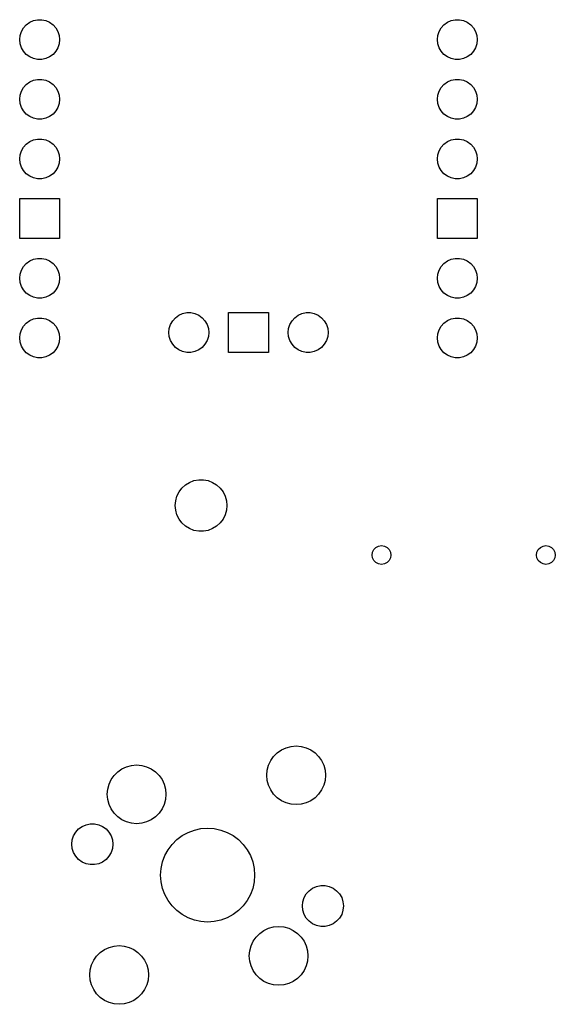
# Model space of a CAD drawing. Extents: x 101 to 222, y -128 to -44.
# Tile 6 of 8: x 200 to 222, y -128 to -86. Entities that reach past the tile are written whole.
import ezdxf

# ---------------------------------------------------------------- set-up
doc = ezdxf.new("R2010")
doc.units = 0
doc.layers.add('BLACK', color=7, linetype='CONTINUOUS')

msp = doc.modelspace()

# ---------------------------------------------------------------- linework, layer by layer
at = {"layer": 'BLACK', "linetype": 'CONTINUOUS'}
for p, q in [((199.724736, -86.908024), (199.813586, -86.754133)), ((199.813586, -86.754133), (199.932489, -86.622077)), ((199.932489, -86.622077), (200.07625, -86.517628)), ((200.07625, -86.517628), (200.238586, -86.445352)), ((200.238586, -86.445352), (200.412401, -86.408406)), ((200.412401, -86.408406), (200.590099, -86.408406)), ((200.590099, -86.408406), (200.763914, -86.445352)), ((200.763914, -86.445352), (200.92625, -86.517628)), ((200.92625, -86.517628), (201.070011, -86.622077)), ((201.070011, -86.622077), (201.188914, -86.754133)), ((201.188914, -86.754133), (201.277764, -86.908024)), ((217.504736, -86.908024), (217.593586, -86.754133)), ((217.593586, -86.754133), (217.712489, -86.622077)), ((217.712489, -86.622077), (217.85625, -86.517628)), ((217.85625, -86.517628), (218.018586, -86.445352)), ((218.018586, -86.445352), (218.192401, -86.408406)), ((218.192401, -86.408406), (218.370099, -86.408406)), ((218.370099, -86.408406), (218.543914, -86.445352)), ((218.543914, -86.445352), (218.70625, -86.517628)), ((218.70625, -86.517628), (218.850011, -86.622077)), ((218.850011, -86.622077), (218.968914, -86.754133)), ((218.968914, -86.754133), (219.057764, -86.908024)), ((199.65125, -87.25375), (199.669825, -87.077025)), ((199.669825, -87.077025), (199.724736, -86.908024)), ((201.277764, -86.908024), (201.332675, -87.077025)), ((201.332675, -87.077025), (201.35125, -87.25375)), ((217.43125, -87.25375), (217.449825, -87.077025)), ((217.449825, -87.077025), (217.504736, -86.908024)), ((219.057764, -86.908024), (219.112675, -87.077025)), ((219.112675, -87.077025), (219.13125, -87.25375)), ((199.669825, -87.430475), (199.65125, -87.25375)), ((199.724736, -87.599476), (199.669825, -87.430475)), ((201.332675, -87.430475), (201.277764, -87.599476)), ((201.35125, -87.25375), (201.332675, -87.430475)), ((217.449825, -87.430475), (217.43125, -87.25375)), ((217.504736, -87.599476), (217.449825, -87.430475)), ((219.112675, -87.430475), (219.057764, -87.599476)), ((219.13125, -87.25375), (219.112675, -87.430475)), ((199.813586, -87.753367), (199.724736, -87.599476)), ((199.932489, -87.885423), (199.813586, -87.753367)), ((200.07625, -87.989872), (199.932489, -87.885423)), ((200.238586, -88.062148), (200.07625, -87.989872)), ((200.92625, -87.989872), (200.763914, -88.062148)), ((201.070011, -87.885423), (200.92625, -87.989872)), ((201.188914, -87.753367), (201.070011, -87.885423)), ((201.277764, -87.599476), (201.188914, -87.753367)), ((217.593586, -87.753367), (217.504736, -87.599476)), ((217.712489, -87.885423), (217.593586, -87.753367)), ((217.85625, -87.989872), (217.712489, -87.885423)), ((218.018586, -88.062148), (217.85625, -87.989872)), ((218.70625, -87.989872), (218.543914, -88.062148)), ((218.850011, -87.885423), (218.70625, -87.989872)), ((218.968914, -87.753367), (218.850011, -87.885423)), ((219.057764, -87.599476), (218.968914, -87.753367)), ((200.412401, -88.099094), (200.238586, -88.062148)), ((200.590099, -88.099094), (200.412401, -88.099094)), ((200.763914, -88.062148), (200.590099, -88.099094)), ((218.192401, -88.099094), (218.018586, -88.062148)), ((218.370099, -88.099094), (218.192401, -88.099094)), ((218.543914, -88.062148), (218.370099, -88.099094)), ((199.813586, -89.294133), (199.932489, -89.162077)), ((199.932489, -89.162077), (200.07625, -89.057628)), ((200.07625, -89.057628), (200.238586, -88.985352)), ((200.238586, -88.985352), (200.412401, -88.948406)), ((200.412401, -88.948406), (200.590099, -88.948406)), ((200.590099, -88.948406), (200.763914, -88.985352)), ((200.763914, -88.985352), (200.92625, -89.057628)), ((200.92625, -89.057628), (201.070011, -89.162077)), ((201.070011, -89.162077), (201.188914, -89.294133)), ((217.593586, -89.294133), (217.712489, -89.162077)), ((217.712489, -89.162077), (217.85625, -89.057628)), ((217.85625, -89.057628), (218.018586, -88.985352)), ((218.018586, -88.985352), (218.192401, -88.948406)), ((218.192401, -88.948406), (218.370099, -88.948406)), ((218.370099, -88.948406), (218.543914, -88.985352)), ((218.543914, -88.985352), (218.70625, -89.057628)), ((218.70625, -89.057628), (218.850011, -89.162077)), ((218.850011, -89.162077), (218.968914, -89.294133)), ((199.65125, -89.79375), (199.669825, -89.617025)), ((199.669825, -89.617025), (199.724736, -89.448024)), ((199.724736, -89.448024), (199.813586, -89.294133)), ((201.188914, -89.294133), (201.277764, -89.448024)), ((201.277764, -89.448024), (201.332675, -89.617025)), ((201.332675, -89.617025), (201.35125, -89.79375)), ((217.43125, -89.79375), (217.449825, -89.617025)), ((217.449825, -89.617025), (217.504736, -89.448024)), ((217.504736, -89.448024), (217.593586, -89.294133)), ((218.968914, -89.294133), (219.057764, -89.448024)), ((219.057764, -89.448024), (219.112675, -89.617025)), ((219.112675, -89.617025), (219.13125, -89.79375)), ((199.669825, -89.970475), (199.65125, -89.79375)), ((199.724736, -90.139476), (199.669825, -89.970475)), ((201.332675, -89.970475), (201.277764, -90.139476)), ((201.35125, -89.79375), (201.332675, -89.970475)), ((217.449825, -89.970475), (217.43125, -89.79375)), ((217.504736, -90.139476), (217.449825, -89.970475)), ((219.112675, -89.970475), (219.057764, -90.139476)), ((219.13125, -89.79375), (219.112675, -89.970475)), ((199.813586, -90.293367), (199.724736, -90.139476)), ((199.932489, -90.425423), (199.813586, -90.293367)), ((200.07625, -90.529872), (199.932489, -90.425423)), ((201.070011, -90.425423), (200.92625, -90.529872)), ((201.188914, -90.293367), (201.070011, -90.425423)), ((201.277764, -90.139476), (201.188914, -90.293367)), ((217.593586, -90.293367), (217.504736, -90.139476)), ((217.712489, -90.425423), (217.593586, -90.293367)), ((217.85625, -90.529872), (217.712489, -90.425423)), ((218.850011, -90.425423), (218.70625, -90.529872)), ((218.968914, -90.293367), (218.850011, -90.425423)), ((219.057764, -90.139476), (218.968914, -90.293367)), ((200.238586, -90.602148), (200.07625, -90.529872)), ((200.412401, -90.639094), (200.238586, -90.602148)), ((200.590099, -90.639094), (200.412401, -90.639094)), ((200.763914, -90.602148), (200.590099, -90.639094)), ((200.92625, -90.529872), (200.763914, -90.602148)), ((218.018586, -90.602148), (217.85625, -90.529872)), ((218.192401, -90.639094), (218.018586, -90.602148)), ((218.370099, -90.639094), (218.192401, -90.639094)), ((218.543914, -90.602148), (218.370099, -90.639094)), ((218.70625, -90.529872), (218.543914, -90.602148)), ((199.813586, -91.834133), (199.932489, -91.702077)), ((199.932489, -91.702077), (200.07625, -91.597628)), ((200.07625, -91.597628), (200.238586, -91.525352)), ((200.238586, -91.525352), (200.412401, -91.488406)), ((200.412401, -91.488406), (200.590099, -91.488406)), ((200.590099, -91.488406), (200.763914, -91.525352)), ((200.763914, -91.525352), (200.92625, -91.597628)), ((200.92625, -91.597628), (201.070011, -91.702077)), ((201.070011, -91.702077), (201.188914, -91.834133)), ((217.593586, -91.834133), (217.712489, -91.702077)), ((217.712489, -91.702077), (217.85625, -91.597628)), ((217.85625, -91.597628), (218.018586, -91.525352)), ((218.018586, -91.525352), (218.192401, -91.488406)), ((218.192401, -91.488406), (218.370099, -91.488406)), ((218.370099, -91.488406), (218.543914, -91.525352)), ((218.543914, -91.525352), (218.70625, -91.597628)), ((218.70625, -91.597628), (218.850011, -91.702077)), ((218.850011, -91.702077), (218.968914, -91.834133)), ((199.65125, -92.33375), (199.669825, -92.157025)), ((199.669825, -92.157025), (199.724736, -91.988024)), ((199.724736, -91.988024), (199.813586, -91.834133)), ((201.188914, -91.834133), (201.277764, -91.988024)), ((201.277764, -91.988024), (201.332675, -92.157025)), ((201.332675, -92.157025), (201.35125, -92.33375)), ((217.43125, -92.33375), (217.449825, -92.157025)), ((217.449825, -92.157025), (217.504736, -91.988024)), ((217.504736, -91.988024), (217.593586, -91.834133)), ((218.968914, -91.834133), (219.057764, -91.988024)), ((219.057764, -91.988024), (219.112675, -92.157025)), ((219.112675, -92.157025), (219.13125, -92.33375)), ((199.669825, -92.510475), (199.65125, -92.33375)), ((199.724736, -92.679476), (199.669825, -92.510475)), ((201.332675, -92.510475), (201.277764, -92.679476)), ((201.35125, -92.33375), (201.332675, -92.510475)), ((217.449825, -92.510475), (217.43125, -92.33375)), ((217.504736, -92.679476), (217.449825, -92.510475)), ((219.112675, -92.510475), (219.057764, -92.679476)), ((219.13125, -92.33375), (219.112675, -92.510475)), ((199.813586, -92.833367), (199.724736, -92.679476)), ((199.932489, -92.965423), (199.813586, -92.833367)), ((200.07625, -93.069872), (199.932489, -92.965423)), ((201.070011, -92.965423), (200.92625, -93.069872)), ((201.188914, -92.833367), (201.070011, -92.965423)), ((201.277764, -92.679476), (201.188914, -92.833367)), ((217.593586, -92.833367), (217.504736, -92.679476)), ((217.712489, -92.965423), (217.593586, -92.833367)), ((217.85625, -93.069872), (217.712489, -92.965423)), ((218.850011, -92.965423), (218.70625, -93.069872)), ((218.968914, -92.833367), (218.850011, -92.965423)), ((219.057764, -92.679476), (218.968914, -92.833367)), ((200.238586, -93.142148), (200.07625, -93.069872)), ((200.412401, -93.179094), (200.238586, -93.142148)), ((200.590099, -93.179094), (200.412401, -93.179094)), ((200.763914, -93.142148), (200.590099, -93.179094)), ((200.92625, -93.069872), (200.763914, -93.142148)), ((218.018586, -93.142148), (217.85625, -93.069872)), ((218.192401, -93.179094), (218.018586, -93.142148)), ((218.370099, -93.179094), (218.192401, -93.179094)), ((218.543914, -93.142148), (218.370099, -93.179094)), ((218.70625, -93.069872), (218.543914, -93.142148)), ((199.65125, -95.72375), (199.65125, -94.02375)), ((199.65125, -94.02375), (201.35125, -94.02375)), ((201.35125, -94.02375), (201.35125, -95.72375)), ((217.43125, -95.72375), (217.43125, -94.02375)), ((217.43125, -94.02375), (219.13125, -94.02375)), ((219.13125, -94.02375), (219.13125, -95.72375)), ((201.35125, -95.72375), (199.65125, -95.72375)), ((219.13125, -95.72375), (217.43125, -95.72375)), ((199.813586, -96.914133), (199.932489, -96.782077)), ((199.932489, -96.782077), (200.07625, -96.677628)), ((200.07625, -96.677628), (200.238586, -96.605352)), ((200.238586, -96.605352), (200.412401, -96.568406)), ((200.412401, -96.568406), (200.590099, -96.568406)), ((200.590099, -96.568406), (200.763914, -96.605352)), ((200.763914, -96.605352), (200.92625, -96.677628)), ((200.92625, -96.677628), (201.070011, -96.782077)), ((201.070011, -96.782077), (201.188914, -96.914133)), ((217.593586, -96.914133), (217.712489, -96.782077)), ((217.712489, -96.782077), (217.85625, -96.677628)), ((217.85625, -96.677628), (218.018586, -96.605352)), ((218.018586, -96.605352), (218.192401, -96.568406)), ((218.192401, -96.568406), (218.370099, -96.568406)), ((218.370099, -96.568406), (218.543914, -96.605352)), ((218.543914, -96.605352), (218.70625, -96.677628)), ((218.70625, -96.677628), (218.850011, -96.782077)), ((218.850011, -96.782077), (218.968914, -96.914133)), ((199.669825, -97.237025), (199.724736, -97.068024)), ((199.724736, -97.068024), (199.813586, -96.914133)), ((201.188914, -96.914133), (201.277764, -97.068024)), ((201.277764, -97.068024), (201.332675, -97.237025)), ((217.449825, -97.237025), (217.504736, -97.068024)), ((217.504736, -97.068024), (217.593586, -96.914133)), ((218.968914, -96.914133), (219.057764, -97.068024)), ((219.057764, -97.068024), (219.112675, -97.237025)), ((199.65125, -97.41375), (199.669825, -97.237025)), ((199.669825, -97.590475), (199.65125, -97.41375)), ((199.724736, -97.759476), (199.669825, -97.590475)), ((201.332675, -97.590475), (201.277764, -97.759476)), ((201.332675, -97.237025), (201.35125, -97.41375)), ((201.35125, -97.41375), (201.332675, -97.590475)), ((217.43125, -97.41375), (217.449825, -97.237025)), ((217.449825, -97.590475), (217.43125, -97.41375)), ((217.504736, -97.759476), (217.449825, -97.590475)), ((219.112675, -97.590475), (219.057764, -97.759476)), ((219.112675, -97.237025), (219.13125, -97.41375)), ((219.13125, -97.41375), (219.112675, -97.590475)), ((199.813586, -97.913367), (199.724736, -97.759476)), ((199.932489, -98.045423), (199.813586, -97.913367)), ((200.07625, -98.149872), (199.932489, -98.045423)), ((201.070011, -98.045423), (200.92625, -98.149872)), ((201.188914, -97.913367), (201.070011, -98.045423)), ((201.277764, -97.759476), (201.188914, -97.913367)), ((217.593586, -97.913367), (217.504736, -97.759476)), ((217.712489, -98.045423), (217.593586, -97.913367)), ((217.85625, -98.149872), (217.712489, -98.045423)), ((218.850011, -98.045423), (218.70625, -98.149872)), ((218.968914, -97.913367), (218.850011, -98.045423)), ((219.057764, -97.759476), (218.968914, -97.913367)), ((200.238586, -98.222148), (200.07625, -98.149872)), ((200.412401, -98.259094), (200.238586, -98.222148)), ((200.590099, -98.259094), (200.412401, -98.259094)), ((200.763914, -98.222148), (200.590099, -98.259094)), ((200.92625, -98.149872), (200.763914, -98.222148)), ((218.018586, -98.222148), (217.85625, -98.149872)), ((218.192401, -98.259094), (218.018586, -98.222148)), ((218.370099, -98.259094), (218.192401, -98.259094)), ((218.543914, -98.222148), (218.370099, -98.259094)), ((218.70625, -98.149872), (218.543914, -98.222148)), ((206.588586, -98.915352), (206.762401, -98.878406)), ((206.762401, -98.878406), (206.940099, -98.878406)), ((206.940099, -98.878406), (207.113914, -98.915352)), ((208.54125, -100.57375), (208.54125, -98.87375)), ((208.54125, -98.87375), (210.24125, -98.87375)), ((210.24125, -98.87375), (210.24125, -100.57375)), ((211.668586, -98.915352), (211.842401, -98.878406)), ((211.842401, -98.878406), (212.020099, -98.878406)), ((212.020099, -98.878406), (212.193914, -98.915352)), ((199.813586, -99.454133), (199.932489, -99.322077)), ((199.932489, -99.322077), (200.07625, -99.217628)), ((200.07625, -99.217628), (200.238586, -99.145352)), ((200.238586, -99.145352), (200.412401, -99.108406)), ((200.412401, -99.108406), (200.590099, -99.108406)), ((200.590099, -99.108406), (200.763914, -99.145352)), ((200.763914, -99.145352), (200.92625, -99.217628)), ((200.92625, -99.217628), (201.070011, -99.322077)), ((201.070011, -99.322077), (201.188914, -99.454133)), ((206.074736, -99.378024), (206.163586, -99.224133)), ((206.163586, -99.224133), (206.282489, -99.092077)), ((206.282489, -99.092077), (206.42625, -98.987628)), ((206.42625, -98.987628), (206.588586, -98.915352)), ((207.113914, -98.915352), (207.27625, -98.987628)), ((207.27625, -98.987628), (207.420011, -99.092077)), ((207.420011, -99.092077), (207.538914, -99.224133)), ((207.538914, -99.224133), (207.627764, -99.378024)), ((211.154736, -99.378024), (211.243586, -99.224133)), ((211.243586, -99.224133), (211.362489, -99.092077)), ((211.362489, -99.092077), (211.50625, -98.987628)), ((211.50625, -98.987628), (211.668586, -98.915352)), ((212.193914, -98.915352), (212.35625, -98.987628)), ((212.35625, -98.987628), (212.500011, -99.092077)), ((212.500011, -99.092077), (212.618914, -99.224133)), ((212.618914, -99.224133), (212.707764, -99.378024)), ((217.593586, -99.454133), (217.712489, -99.322077)), ((217.712489, -99.322077), (217.85625, -99.217628)), ((217.85625, -99.217628), (218.018586, -99.145352)), ((218.018586, -99.145352), (218.192401, -99.108406)), ((218.192401, -99.108406), (218.370099, -99.108406)), ((218.370099, -99.108406), (218.543914, -99.145352)), ((218.543914, -99.145352), (218.70625, -99.217628)), ((218.70625, -99.217628), (218.850011, -99.322077)), ((218.850011, -99.322077), (218.968914, -99.454133)), ((199.669825, -99.777025), (199.724736, -99.608024)), ((199.724736, -99.608024), (199.813586, -99.454133)), ((201.188914, -99.454133), (201.277764, -99.608024)), ((201.277764, -99.608024), (201.332675, -99.777025)), ((206.00125, -99.72375), (206.019825, -99.547025)), ((206.019825, -99.900475), (206.00125, -99.72375)), ((206.019825, -99.547025), (206.074736, -99.378024)), ((207.627764, -99.378024), (207.682675, -99.547025)), ((207.682675, -99.547025), (207.70125, -99.72375)), ((207.70125, -99.72375), (207.682675, -99.900475)), ((211.08125, -99.72375), (211.099825, -99.547025)), ((211.099825, -99.900475), (211.08125, -99.72375)), ((211.099825, -99.547025), (211.154736, -99.378024)), ((212.707764, -99.378024), (212.762675, -99.547025)), ((212.762675, -99.547025), (212.78125, -99.72375)), ((212.78125, -99.72375), (212.762675, -99.900475)), ((217.449825, -99.777025), (217.504736, -99.608024)), ((217.504736, -99.608024), (217.593586, -99.454133)), ((218.968914, -99.454133), (219.057764, -99.608024)), ((219.057764, -99.608024), (219.112675, -99.777025)), ((199.65125, -99.95375), (199.669825, -99.777025)), ((199.669825, -100.130475), (199.65125, -99.95375)), ((199.724736, -100.299476), (199.669825, -100.130475)), ((201.332675, -100.130475), (201.277764, -100.299476)), ((201.332675, -99.777025), (201.35125, -99.95375)), ((201.35125, -99.95375), (201.332675, -100.130475)), ((206.074736, -100.069476), (206.019825, -99.900475)), ((206.163586, -100.223367), (206.074736, -100.069476)), ((207.627764, -100.069476), (207.538914, -100.223367)), ((207.682675, -99.900475), (207.627764, -100.069476)), ((211.154736, -100.069476), (211.099825, -99.900475)), ((211.243586, -100.223367), (211.154736, -100.069476)), ((212.707764, -100.069476), (212.618914, -100.223367)), ((212.762675, -99.900475), (212.707764, -100.069476)), ((217.43125, -99.95375), (217.449825, -99.777025)), ((217.449825, -100.130475), (217.43125, -99.95375)), ((217.504736, -100.299476), (217.449825, -100.130475)), ((219.112675, -100.130475), (219.057764, -100.299476)), ((219.112675, -99.777025), (219.13125, -99.95375)), ((219.13125, -99.95375), (219.112675, -100.130475)), ((199.813586, -100.453367), (199.724736, -100.299476)), ((199.932489, -100.585423), (199.813586, -100.453367)), ((200.07625, -100.689872), (199.932489, -100.585423)), ((201.070011, -100.585423), (200.92625, -100.689872)), ((201.188914, -100.453367), (201.070011, -100.585423)), ((201.277764, -100.299476), (201.188914, -100.453367)), ((206.282489, -100.355423), (206.163586, -100.223367)), ((206.42625, -100.459872), (206.282489, -100.355423)), ((206.588586, -100.532148), (206.42625, -100.459872)), ((206.762401, -100.569094), (206.588586, -100.532148)), ((206.940099, -100.569094), (206.762401, -100.569094)), ((207.113914, -100.532148), (206.940099, -100.569094)), ((207.27625, -100.459872), (207.113914, -100.532148)), ((207.420011, -100.355423), (207.27625, -100.459872)), ((207.538914, -100.223367), (207.420011, -100.355423)), ((210.24125, -100.57375), (208.54125, -100.57375)), ((211.362489, -100.355423), (211.243586, -100.223367)), ((211.50625, -100.459872), (211.362489, -100.355423)), ((211.668586, -100.532148), (211.50625, -100.459872)), ((211.842401, -100.569094), (211.668586, -100.532148)), ((212.020099, -100.569094), (211.842401, -100.569094)), ((212.193914, -100.532148), (212.020099, -100.569094)), ((212.35625, -100.459872), (212.193914, -100.532148)), ((212.500011, -100.355423), (212.35625, -100.459872)), ((212.618914, -100.223367), (212.500011, -100.355423)), ((217.593586, -100.453367), (217.504736, -100.299476)), ((217.712489, -100.585423), (217.593586, -100.453367)), ((217.85625, -100.689872), (217.712489, -100.585423)), ((218.850011, -100.585423), (218.70625, -100.689872)), ((218.968914, -100.453367), (218.850011, -100.585423)), ((219.057764, -100.299476), (218.968914, -100.453367)), ((200.238586, -100.762148), (200.07625, -100.689872)), ((200.412401, -100.799094), (200.238586, -100.762148)), ((200.590099, -100.799094), (200.412401, -100.799094)), ((200.763914, -100.762148), (200.590099, -100.799094)), ((200.92625, -100.689872), (200.763914, -100.762148)), ((218.018586, -100.762148), (217.85625, -100.689872)), ((218.192401, -100.799094), (218.018586, -100.762148)), ((218.370099, -100.799094), (218.192401, -100.799094)), ((218.543914, -100.762148), (218.370099, -100.799094)), ((218.70625, -100.689872), (218.543914, -100.762148)), ((206.882188, -106.10157), (207.071471, -106.028242)), ((207.071471, -106.028242), (207.271005, -105.990942)), ((207.271005, -105.990942), (207.473995, -105.990942)), ((207.473995, -105.990942), (207.673529, -106.028242)), ((207.673529, -106.028242), (207.862812, -106.10157)), ((206.437261, -106.507175), (206.55959, -106.345185)), ((206.55959, -106.345185), (206.709602, -106.208431)), ((206.709602, -106.208431), (206.882188, -106.10157)), ((207.862812, -106.10157), (208.035398, -106.208431)), ((208.035398, -106.208431), (208.18541, -106.345185)), ((208.18541, -106.345185), (208.307739, -106.507175)), ((206.29123, -106.884126), (206.346781, -106.688884)), ((206.346781, -106.688884), (206.437261, -106.507175)), ((208.307739, -106.507175), (208.398219, -106.688884)), ((208.398219, -106.688884), (208.45377, -106.884126)), ((206.2725, -107.08625), (206.29123, -106.884126)), ((206.29123, -107.288374), (206.2725, -107.08625)), ((206.346781, -107.483616), (206.29123, -107.288374)), ((208.45377, -107.288374), (208.398219, -107.483616)), ((208.45377, -106.884126), (208.4725, -107.08625)), ((208.4725, -107.08625), (208.45377, -107.288374)), ((206.437261, -107.665325), (206.346781, -107.483616)), ((206.55959, -107.827315), (206.437261, -107.665325)), ((208.307739, -107.665325), (208.18541, -107.827315)), ((208.398219, -107.483616), (208.307739, -107.665325)), ((206.709602, -107.964069), (206.55959, -107.827315)), ((206.882188, -108.07093), (206.709602, -107.964069)), ((207.071471, -108.144258), (206.882188, -108.07093)), ((207.862812, -108.07093), (207.673529, -108.144258)), ((208.035398, -107.964069), (207.862812, -108.07093)), ((208.18541, -107.827315), (208.035398, -107.964069)), ((207.271005, -108.181558), (207.071471, -108.144258)), ((207.473995, -108.181558), (207.271005, -108.181558)), ((207.673529, -108.144258), (207.473995, -108.181558)), ((214.672077, -109.072643), (214.728893, -108.961136)), ((214.728893, -108.961136), (214.817386, -108.872643)), ((214.817386, -108.872643), (214.928893, -108.815827)), ((214.928893, -108.815827), (215.0525, -108.79625)), ((215.0525, -108.79625), (215.176107, -108.815827)), ((215.176107, -108.815827), (215.287614, -108.872643)), ((215.287614, -108.872643), (215.376107, -108.961136)), ((215.376107, -108.961136), (215.432923, -109.072643)), ((221.672077, -109.072643), (221.728893, -108.961136)), ((221.728893, -108.961136), (221.817386, -108.872643)), ((221.817386, -108.872643), (221.928893, -108.815827)), ((221.928893, -108.815827), (222.0525, -108.79625)), ((222.0525, -108.79625), (222.176107, -108.815827)), ((222.176107, -108.815827), (222.287614, -108.872643)), ((222.287614, -108.872643), (222.376107, -108.961136)), ((222.376107, -108.961136), (222.432923, -109.072643)), ((214.6525, -109.19625), (214.672077, -109.072643)), ((214.672077, -109.319857), (214.6525, -109.19625)), ((214.728893, -109.431364), (214.672077, -109.319857)), ((215.432923, -109.319857), (215.376107, -109.431364)), ((215.432923, -109.072643), (215.4525, -109.19625)), ((215.4525, -109.19625), (215.432923, -109.319857)), ((221.6525, -109.19625), (221.672077, -109.072643)), ((221.672077, -109.319857), (221.6525, -109.19625)), ((221.728893, -109.431364), (221.672077, -109.319857)), ((222.432923, -109.319857), (222.376107, -109.431364)), ((222.432923, -109.072643), (222.4525, -109.19625)), ((222.4525, -109.19625), (222.432923, -109.319857)), ((214.817386, -109.519857), (214.728893, -109.431364)), ((214.928893, -109.576673), (214.817386, -109.519857)), ((215.0525, -109.59625), (214.928893, -109.576673)), ((215.176107, -109.576673), (215.0525, -109.59625)), ((215.287614, -109.519857), (215.176107, -109.576673)), ((215.376107, -109.431364), (215.287614, -109.519857)), ((221.817386, -109.519857), (221.728893, -109.431364)), ((221.928893, -109.576673), (221.817386, -109.519857)), ((222.0525, -109.59625), (221.928893, -109.576673)), ((222.176107, -109.576673), (222.0525, -109.59625)), ((222.287614, -109.519857), (222.176107, -109.576673)), ((222.376107, -109.431364), (222.287614, -109.519857)), ((210.992255, -117.395434), (211.20272, -117.33904)), ((211.20272, -117.33904), (211.41978, -117.32005)), ((211.41978, -117.32005), (211.63684, -117.33904)), ((211.63684, -117.33904), (211.847305, -117.395434)), ((210.337248, -117.94505), (210.462224, -117.766565)), ((210.462224, -117.766565), (210.616295, -117.612494)), ((210.616295, -117.612494), (210.79478, -117.487518)), ((210.79478, -117.487518), (210.992255, -117.395434)), ((211.847305, -117.395434), (212.04478, -117.487518)), ((212.04478, -117.487518), (212.223265, -117.612494)), ((212.223265, -117.612494), (212.377336, -117.766565)), ((212.377336, -117.766565), (212.502312, -117.94505)), ((204.201225, -118.205384), (204.41169, -118.14899)), ((204.41169, -118.14899), (204.62875, -118.13)), ((204.62875, -118.13), (204.84581, -118.14899)), ((204.84581, -118.14899), (205.056275, -118.205384)), ((210.18877, -118.35299), (210.245164, -118.142525)), ((210.245164, -118.142525), (210.337248, -117.94505)), ((212.502312, -117.94505), (212.594396, -118.142525)), ((212.594396, -118.142525), (212.65079, -118.35299)), ((203.546218, -118.755), (203.671194, -118.576515)), ((203.671194, -118.576515), (203.825265, -118.422444)), ((203.825265, -118.422444), (204.00375, -118.297468)), ((204.00375, -118.297468), (204.201225, -118.205384)), ((205.056275, -118.205384), (205.25375, -118.297468)), ((205.25375, -118.297468), (205.432235, -118.422444)), ((205.432235, -118.422444), (205.586306, -118.576515)), ((205.586306, -118.576515), (205.711282, -118.755)), ((210.16978, -118.57005), (210.18877, -118.35299)), ((210.18877, -118.78711), (210.16978, -118.57005)), ((212.65079, -118.35299), (212.66978, -118.57005)), ((212.66978, -118.57005), (212.65079, -118.78711)), ((203.39774, -119.16294), (203.454134, -118.952475)), ((203.454134, -118.952475), (203.546218, -118.755)), ((205.711282, -118.755), (205.803366, -118.952475)), ((205.803366, -118.952475), (205.85976, -119.16294)), ((210.245164, -118.997575), (210.18877, -118.78711)), ((210.337248, -119.19505), (210.245164, -118.997575)), ((212.594396, -118.997575), (212.502312, -119.19505)), ((212.65079, -118.78711), (212.594396, -118.997575)), ((203.37875, -119.38), (203.39774, -119.16294)), ((203.39774, -119.59706), (203.37875, -119.38)), ((205.85976, -119.16294), (205.87875, -119.38)), ((205.87875, -119.38), (205.85976, -119.59706)), ((210.462224, -119.373535), (210.337248, -119.19505)), ((210.616295, -119.527606), (210.462224, -119.373535)), ((212.377336, -119.373535), (212.223265, -119.527606)), ((212.502312, -119.19505), (212.377336, -119.373535)), ((203.454134, -119.807525), (203.39774, -119.59706)), ((203.546218, -120.005), (203.454134, -119.807525)), ((205.803366, -119.807525), (205.711282, -120.005)), ((205.85976, -119.59706), (205.803366, -119.807525)), ((210.79478, -119.652582), (210.616295, -119.527606)), ((210.992255, -119.744666), (210.79478, -119.652582)), ((211.20272, -119.80106), (210.992255, -119.744666)), ((211.41978, -119.82005), (211.20272, -119.80106)), ((211.63684, -119.80106), (211.41978, -119.82005)), ((211.847305, -119.744666), (211.63684, -119.80106)), ((212.04478, -119.652582), (211.847305, -119.744666)), ((212.223265, -119.527606), (212.04478, -119.652582)), ((203.671194, -120.183485), (203.546218, -120.005)), ((203.825265, -120.337556), (203.671194, -120.183485)), ((205.586306, -120.183485), (205.432235, -120.337556)), ((205.711282, -120.005), (205.586306, -120.183485)), ((202.307123, -120.74698), (202.474233, -120.672578)), ((202.474233, -120.672578), (202.653161, -120.634545)), ((202.653161, -120.634545), (202.836085, -120.634545)), ((202.836085, -120.634545), (203.015013, -120.672578)), ((203.015013, -120.672578), (203.182123, -120.74698)), ((204.00375, -120.462532), (203.825265, -120.337556)), ((204.201225, -120.554616), (204.00375, -120.462532)), ((204.41169, -120.61101), (204.201225, -120.554616)), ((204.62875, -120.63), (204.41169, -120.61101)), ((204.84581, -120.61101), (204.62875, -120.63)), ((205.056275, -120.554616), (204.84581, -120.61101)), ((205.25375, -120.462532), (205.056275, -120.554616)), ((205.432235, -120.337556), (205.25375, -120.462532)), ((201.945271, -121.148857), (202.036733, -120.99044)), ((202.036733, -120.99044), (202.159134, -120.8545)), ((202.159134, -120.8545), (202.307123, -120.74698)), ((203.182123, -120.74698), (203.330112, -120.8545)), ((203.330112, -120.8545), (203.452513, -120.99044)), ((203.452513, -120.99044), (203.543975, -121.148857)), ((206.570245, -121.137046), (206.820697, -121.000289)), ((206.820697, -121.000289), (207.088062, -120.900567)), ((207.088062, -120.900567), (207.366897, -120.83991)), ((207.366897, -120.83991), (207.651527, -120.819553)), ((207.651527, -120.819553), (207.936157, -120.83991)), ((207.936157, -120.83991), (208.214992, -120.900567)), ((208.214992, -120.900567), (208.482357, -121.000289)), ((208.482357, -121.000289), (208.732809, -121.137046)), ((201.869623, -121.504752), (201.888744, -121.322829)), ((201.888744, -121.686675), (201.869623, -121.504752)), ((201.888744, -121.322829), (201.945271, -121.148857)), ((203.543975, -121.148857), (203.600502, -121.322829)), ((203.600502, -121.322829), (203.619623, -121.504752)), ((203.619623, -121.504752), (203.600502, -121.686675)), ((205.96902, -121.738271), (206.140028, -121.509832)), ((206.140028, -121.509832), (206.341806, -121.308054)), ((206.341806, -121.308054), (206.570245, -121.137046)), ((208.732809, -121.137046), (208.961248, -121.308054)), ((208.961248, -121.308054), (209.163026, -121.509832)), ((209.163026, -121.509832), (209.334034, -121.738271)), ((201.945271, -121.860647), (201.888744, -121.686675)), ((202.036733, -122.019064), (201.945271, -121.860647)), ((203.543975, -121.860647), (203.452513, -122.019064)), ((203.600502, -121.686675), (203.543975, -121.860647)), ((205.832263, -121.988723), (205.96902, -121.738271)), ((209.334034, -121.738271), (209.470791, -121.988723)), ((202.159134, -122.155004), (202.036733, -122.019064)), ((202.307123, -122.262524), (202.159134, -122.155004)), ((202.474233, -122.336926), (202.307123, -122.262524)), ((202.653161, -122.374959), (202.474233, -122.336926)), ((202.836085, -122.374959), (202.653161, -122.374959)), ((203.015013, -122.336926), (202.836085, -122.374959)), ((203.182123, -122.262524), (203.015013, -122.336926)), ((203.330112, -122.155004), (203.182123, -122.262524)), ((203.452513, -122.019064), (203.330112, -122.155004)), ((205.671884, -122.534923), (205.732541, -122.256088)), ((205.732541, -122.256088), (205.832263, -121.988723)), ((209.470791, -121.988723), (209.570513, -122.256088)), ((209.570513, -122.256088), (209.63117, -122.534923)), ((205.651527, -122.819553), (205.671884, -122.534923)), ((209.63117, -122.534923), (209.651527, -122.819553)), ((205.671884, -123.104183), (205.651527, -122.819553)), ((205.732541, -123.383018), (205.671884, -123.104183)), ((209.63117, -123.104183), (209.570513, -123.383018)), ((209.651527, -122.819553), (209.63117, -123.104183)), ((205.832263, -123.650383), (205.732541, -123.383018)), ((209.570513, -123.383018), (209.470791, -123.650383)), ((211.759079, -123.778459), (211.850541, -123.620042)), ((211.850541, -123.620042), (211.972942, -123.484102)), ((211.972942, -123.484102), (212.120931, -123.376582)), ((212.120931, -123.376582), (212.288041, -123.30218)), ((212.288041, -123.30218), (212.466969, -123.264147)), ((212.466969, -123.264147), (212.649893, -123.264147)), ((212.649893, -123.264147), (212.828821, -123.30218)), ((212.828821, -123.30218), (212.995931, -123.376582)), ((212.995931, -123.376582), (213.14392, -123.484102)), ((213.14392, -123.484102), (213.266321, -123.620042)), ((213.266321, -123.620042), (213.357783, -123.778459)), ((205.96902, -123.900835), (205.832263, -123.650383)), ((206.140028, -124.129274), (205.96902, -123.900835)), ((209.334034, -123.900835), (209.163026, -124.129274)), ((209.470791, -123.650383), (209.334034, -123.900835)), ((211.683431, -124.134354), (211.702552, -123.952431)), ((211.702552, -123.952431), (211.759079, -123.778459)), ((213.357783, -123.778459), (213.41431, -123.952431)), ((213.41431, -123.952431), (213.433431, -124.134354)), ((206.341806, -124.331052), (206.140028, -124.129274)), ((206.570245, -124.50206), (206.341806, -124.331052)), ((208.961248, -124.331052), (208.732809, -124.50206)), ((209.163026, -124.129274), (208.961248, -124.331052)), ((211.702552, -124.316277), (211.683431, -124.134354)), ((211.759079, -124.490249), (211.702552, -124.316277)), ((213.41431, -124.316277), (213.357783, -124.490249)), ((213.433431, -124.134354), (213.41431, -124.316277)), ((206.820697, -124.638817), (206.570245, -124.50206)), ((207.088062, -124.738539), (206.820697, -124.638817)), ((207.366897, -124.799196), (207.088062, -124.738539)), ((207.651527, -124.819553), (207.366897, -124.799196)), ((207.936157, -124.799196), (207.651527, -124.819553)), ((208.214992, -124.738539), (207.936157, -124.799196)), ((208.482357, -124.638817), (208.214992, -124.738539)), ((208.732809, -124.50206), (208.482357, -124.638817)), ((211.850541, -124.648666), (211.759079, -124.490249)), ((211.972942, -124.784606), (211.850541, -124.648666)), ((212.120931, -124.892126), (211.972942, -124.784606)), ((212.288041, -124.966528), (212.120931, -124.892126)), ((212.995931, -124.892126), (212.828821, -124.966528)), ((213.14392, -124.784606), (212.995931, -124.892126)), ((213.266321, -124.648666), (213.14392, -124.784606)), ((213.357783, -124.490249), (213.266321, -124.648666)), ((209.716748, -125.455621), (209.870819, -125.30155)), ((209.870819, -125.30155), (210.049304, -125.176574)), ((210.049304, -125.176574), (210.246779, -125.08449)), ((210.246779, -125.08449), (210.457244, -125.028096)), ((210.457244, -125.028096), (210.674304, -125.009106)), ((210.674304, -125.009106), (210.891364, -125.028096)), ((210.891364, -125.028096), (211.101829, -125.08449)), ((211.101829, -125.08449), (211.299304, -125.176574)), ((211.299304, -125.176574), (211.477789, -125.30155)), ((211.477789, -125.30155), (211.63186, -125.455621)), ((212.466969, -125.004561), (212.288041, -124.966528)), ((212.649893, -125.004561), (212.466969, -125.004561)), ((212.828821, -124.966528), (212.649893, -125.004561)), ((209.499688, -125.831581), (209.591772, -125.634106)), ((209.591772, -125.634106), (209.716748, -125.455621)), ((211.63186, -125.455621), (211.756836, -125.634106)), ((211.756836, -125.634106), (211.84892, -125.831581)), ((202.925718, -126.265571), (203.079789, -126.1115)), ((203.079789, -126.1115), (203.258274, -125.986524)), ((203.258274, -125.986524), (203.455749, -125.89444)), ((203.455749, -125.89444), (203.666214, -125.838046)), ((203.666214, -125.838046), (203.883274, -125.819056)), ((203.883274, -125.819056), (204.100334, -125.838046)), ((204.100334, -125.838046), (204.310799, -125.89444)), ((204.310799, -125.89444), (204.508274, -125.986524)), ((204.508274, -125.986524), (204.686759, -126.1115)), ((204.686759, -126.1115), (204.84083, -126.265571)), ((209.424304, -126.259106), (209.443294, -126.042046)), ((209.443294, -126.042046), (209.499688, -125.831581)), ((211.84892, -125.831581), (211.905314, -126.042046)), ((211.905314, -126.042046), (211.924304, -126.259106)), ((202.708658, -126.641531), (202.800742, -126.444056)), ((202.800742, -126.444056), (202.925718, -126.265571)), ((204.84083, -126.265571), (204.965806, -126.444056)), ((204.965806, -126.444056), (205.05789, -126.641531)), ((209.443294, -126.476166), (209.424304, -126.259106)), ((209.499688, -126.686631), (209.443294, -126.476166)), ((211.905314, -126.476166), (211.84892, -126.686631)), ((211.924304, -126.259106), (211.905314, -126.476166)), ((202.633274, -127.069056), (202.652264, -126.851996)), ((202.652264, -126.851996), (202.708658, -126.641531)), ((205.05789, -126.641531), (205.114284, -126.851996)), ((205.114284, -126.851996), (205.133274, -127.069056)), ((209.591772, -126.884106), (209.499688, -126.686631)), ((209.716748, -127.062591), (209.591772, -126.884106)), ((211.756836, -126.884106), (211.63186, -127.062591)), ((211.84892, -126.686631), (211.756836, -126.884106)), ((202.652264, -127.286116), (202.633274, -127.069056)), ((202.708658, -127.496581), (202.652264, -127.286116)), ((205.114284, -127.286116), (205.05789, -127.496581)), ((205.133274, -127.069056), (205.114284, -127.286116)), ((209.870819, -127.216662), (209.716748, -127.062591)), ((210.049304, -127.341638), (209.870819, -127.216662)), ((210.246779, -127.433722), (210.049304, -127.341638)), ((211.299304, -127.341638), (211.101829, -127.433722)), ((211.477789, -127.216662), (211.299304, -127.341638)), ((211.63186, -127.062591), (211.477789, -127.216662)), ((202.800742, -127.694056), (202.708658, -127.496581)), ((202.925718, -127.872541), (202.800742, -127.694056)), ((204.965806, -127.694056), (204.84083, -127.872541)), ((205.05789, -127.496581), (204.965806, -127.694056)), ((210.457244, -127.490116), (210.246779, -127.433722)), ((210.674304, -127.509106), (210.457244, -127.490116)), ((210.891364, -127.490116), (210.674304, -127.509106)), ((211.101829, -127.433722), (210.891364, -127.490116)), ((203.079789, -128.026612), (202.925718, -127.872541)), ((203.258274, -128.151588), (203.079789, -128.026612)), ((203.455749, -128.243672), (203.258274, -128.151588)), ((203.666214, -128.300066), (203.455749, -128.243672)), ((204.310799, -128.243672), (204.100334, -128.300066)), ((204.508274, -128.151588), (204.310799, -128.243672)), ((204.686759, -128.026612), (204.508274, -128.151588)), ((204.84083, -127.872541), (204.686759, -128.026612)), ((203.883274, -128.319056), (203.666214, -128.300066)), ((204.100334, -128.300066), (203.883274, -128.319056))]:
    msp.add_line(p, q, dxfattribs=at)

doc.saveas('drawing.dxf')
